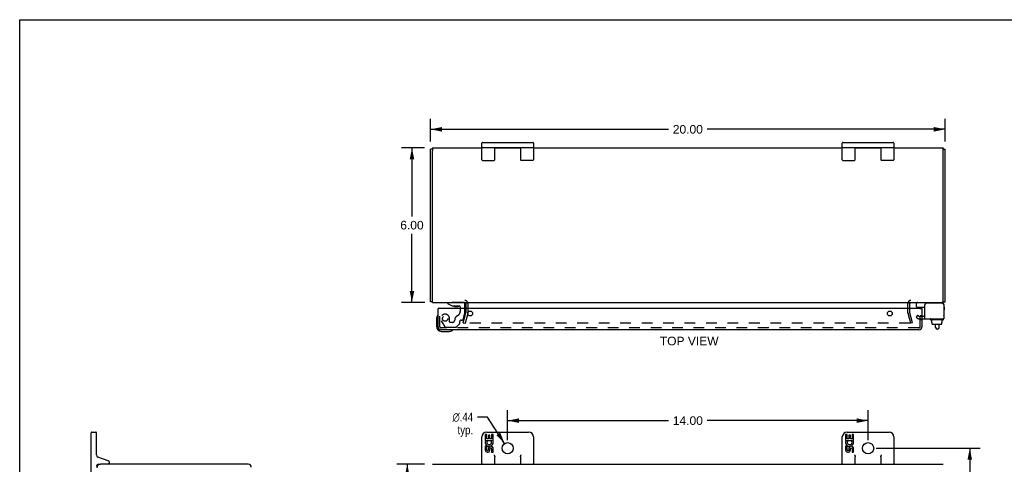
# Model space of a CAD drawing. Header units: inches. Extents: x 0 to 75.8, y 0 to 49.
# Tile 3 of 4: x 0 to 38.3, y 31.8 to 49. Entities that reach past the tile are written whole.
import ezdxf

# ---------------------------------------------------------------- set-up
doc = ezdxf.new("R2010")
doc.units = ezdxf.units.IN
doc.header["$LTSCALE"] = 4.16879
doc.header["$MEASUREMENT"] = 0
doc.linetypes.add('HIDDEN', pattern=[0.2, 0.1, -0.1])
doc.layers.get('0').update_dxf_attribs({"linetype": 'CONTINUOUS'})
for name, color, linetype in [('DEFAULT_2', 8, 'HIDDEN'), ('DIMENSIONS', 7, 'CONTINUOUS'), ('DOOR_ASSEMBLY', 7, 'CONTINUOUS')]:
    doc.layers.add(name, color=color, linetype=linetype)
doc.styles.get("Standard").update_dxf_attribs({"font": 'arial.ttf'})
doc.styles.add('TEXTSTYLE_1', font='gdt', dxfattribs={"width": 0.8})
doc.dimstyles.new('DIMSTYLE_1', dxfattribs={"dimtxt": 0.334395, "dimasz": 0.44586, "dimexe": 0.09, "dimexo": 0.07, "dimgap": 0.0375, "dimtad": 0, "dimtih": 1, "dimtoh": 1, "dimzin": 4, "dimdsep": 46, "dimtxsty": 'Standard', "dimblk": '_FILLED', "dimblk1": '_FILLED', "dimblk2": '_FILLED', "dimcen": 0.09, "dimadec": 3, "dimazin": 1, "dimtfac": 1, "dimtdec": 3, "dimtofl": 0, "dimtmove": 0, "dimatfit": 3, "dimldrblk": '_FILLED', "dimfxl": 0, "dimtolj": 1, "dimtzin": 4, "dimarcsym": 0})
doc.dimstyles.new('DIMSTYLE_2', dxfattribs={"dimtxt": 0.334395, "dimasz": 0.44586, "dimexe": 0.09, "dimexo": 0.07, "dimgap": 0.09, "dimtad": 0, "dimtih": 1, "dimtoh": 1, "dimzin": 4, "dimdsep": 46, "dimtxsty": 'Standard', "dimblk": '_FILLED', "dimblk1": '_FILLED', "dimblk2": '_FILLED', "dimcen": 0.09, "dimadec": 3, "dimazin": 1, "dimtfac": 1, "dimtdec": 3, "dimtofl": 0, "dimtmove": 0, "dimatfit": 1, "dimldrblk": '_FILLED', "dimfxl": 0, "dimtolj": 1, "dimtzin": 4, "dimarcsym": 0})

# ---------------------------------------------------------------- blocks, each defined once
blk = doc.blocks.new('_FILLED')
at = {"color": 0, "linetype": 'ByBlock'}
blk.add_solid([(0, 0), (-1, 0.2), (-1, -0.2)], dxfattribs=at)
blk = doc.blocks.new('*D1')
at = {"layer": 'DIMENSIONS', "color": 2, "linetype": 'Continuous'}
for p, q in [((15.72, 44.059), (14.838, 44.059)), ((15.239, 44.059), (15.239, 41.393)), ((15.239, 38.059), (15.239, 40.724)), ((15.74, 38.059), (14.838, 38.059))]:
    blk.add_line(p, q, dxfattribs=at)
at = {"layer": 'DIMENSIONS', "color": 2, "linetype": 'Continuous', "xscale": 0.4458598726, "yscale": 0.4458598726, "zscale": 0.4458598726}
for p, rotation in [((15.239, 44.059), 90), ((15.239, 38.059), 270)]:
    blk.add_blockref('_FILLED', p, dxfattribs=dict(at, rotation=rotation))
at = {"layer": 'DIMENSIONS', "color": 2, "linetype": 'Continuous', "insert": (15.239, 41.226), "char_height": 0.3344, "width": 0.90871, "attachment_point": 2, "line_spacing_factor": 0.9}
blk.add_mtext('6.00', dxfattribs=at)
blk = doc.blocks.new('*D2')
at = {"layer": 'DIMENSIONS', "color": 2, "linetype": 'Continuous'}
for p, q in [((15.957, 44.308), (15.957, 45.186)), ((35.957, 44.308), (35.957, 45.186)), ((15.957, 44.784), (25.206, 44.784)), ((35.957, 44.784), (26.709, 44.784))]:
    blk.add_line(p, q, dxfattribs=at)
at = {"layer": 'DIMENSIONS', "color": 2, "linetype": 'Continuous', "xscale": 0.4458598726, "yscale": 0.4458598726, "zscale": 0.4458598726, "rotation": 180}
blk.add_blockref('_FILLED', (15.957, 44.784), dxfattribs=at)
at = {"layer": 'DIMENSIONS', "color": 2, "linetype": 'Continuous', "xscale": 0.4458598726, "yscale": 0.4458598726, "zscale": 0.4458598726}
blk.add_blockref('_FILLED', (35.957, 44.784), dxfattribs=at)
at = {"layer": 'DIMENSIONS', "color": 2, "linetype": 'Continuous', "insert": (25.957, 44.951), "char_height": 0.3344, "width": 1.16852, "attachment_point": 2, "line_spacing_factor": 0.9}
blk.add_mtext('20.00', dxfattribs=at)
blk = doc.blocks.new('*D6')
at = {"layer": 'DIMENSIONS', "color": 2, "linetype": 'Continuous'}
for p, q in [((18.17, 33.601), (17.78, 33.601)), ((18.838, 32.573), (18.17, 33.601))]:
    blk.add_line(p, q, dxfattribs=at)
at = {"layer": 'DIMENSIONS', "color": 2, "linetype": 'Continuous', "xscale": 0.4458598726, "yscale": 0.4458598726, "zscale": 0.4458598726, "rotation": 303.0265750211}
blk.add_blockref('_FILLED', (18.838, 32.573), dxfattribs=at)
at = {"layer": 'DIMENSIONS', "color": 2, "linetype": 'Continuous', "insert": (17.613, 33.768), "char_height": 0.33439, "width": 1.09476, "attachment_point": 3, "line_spacing_factor": 0.9, "style": 'TEXTSTYLE_1'}
blk.add_mtext('{\\fgdt;n}\\fArial;.44\\Ptyp.', dxfattribs=at)
blk = doc.blocks.new('*D7')
at = {"layer": 'DIMENSIONS', "color": 2, "linetype": 'Continuous'}
for p, q in [((18.957, 32.702), (18.957, 33.864)), ((32.957, 32.702), (32.957, 33.864)), ((18.957, 33.463), (25.206, 33.463)), ((32.957, 33.463), (26.709, 33.463))]:
    blk.add_line(p, q, dxfattribs=at)
at = {"layer": 'DIMENSIONS', "color": 2, "linetype": 'Continuous', "xscale": 0.4458598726, "yscale": 0.4458598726, "zscale": 0.4458598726, "rotation": 180}
blk.add_blockref('_FILLED', (18.957, 33.463), dxfattribs=at)
at = {"layer": 'DIMENSIONS', "color": 2, "linetype": 'Continuous', "xscale": 0.4458598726, "yscale": 0.4458598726, "zscale": 0.4458598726}
blk.add_blockref('_FILLED', (32.957, 33.463), dxfattribs=at)
at = {"layer": 'DIMENSIONS', "color": 2, "linetype": 'Continuous', "insert": (25.957, 33.63), "char_height": 0.3344, "width": 1.16852, "attachment_point": 2, "line_spacing_factor": 0.9}
blk.add_mtext('14.00', dxfattribs=at)
blk = doc.blocks.new('*D8')
at = {"layer": 'DIMENSIONS', "color": 2, "linetype": 'Continuous'}
for p, q in [((33.269, 32.39), (37.31, 32.39)), ((36.909, 32.39), (36.909, 24.131)), ((36.909, 15.203), (36.909, 23.462)), ((33.269, 15.203), (37.31, 15.203))]:
    blk.add_line(p, q, dxfattribs=at)
at = {"layer": 'DIMENSIONS', "color": 2, "linetype": 'Continuous', "xscale": 0.4458598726, "yscale": 0.4458598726, "zscale": 0.4458598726}
for p, rotation in [((36.909, 32.39), 90), ((36.909, 15.203), 270)]:
    blk.add_blockref('_FILLED', p, dxfattribs=dict(at, rotation=rotation))
at = {"layer": 'DIMENSIONS', "color": 2, "linetype": 'Continuous', "insert": (36.909, 23.963), "char_height": 0.3344, "width": 1.16852, "attachment_point": 2, "line_spacing_factor": 0.9}
blk.add_mtext('17.19', dxfattribs=at)
blk = doc.blocks.new('*D9')
at = {"layer": 'DIMENSIONS', "color": 2, "linetype": 'Continuous'}
for p, q in [((15.72, 31.765), (14.656, 31.765)), ((15.057, 31.765), (15.057, 24.099)), ((15.057, 15.765), (15.057, 23.43)), ((15.72, 15.765), (14.656, 15.765))]:
    blk.add_line(p, q, dxfattribs=at)
at = {"layer": 'DIMENSIONS', "color": 2, "linetype": 'Continuous', "xscale": 0.4458598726, "yscale": 0.4458598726, "zscale": 0.4458598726}
for p, rotation in [((15.057, 31.765), 90), ((15.057, 15.765), 270)]:
    blk.add_blockref('_FILLED', p, dxfattribs=dict(at, rotation=rotation))
at = {"layer": 'DIMENSIONS', "color": 2, "linetype": 'Continuous', "insert": (15.057, 23.932), "char_height": 0.3344, "width": 1.16852, "attachment_point": 2, "line_spacing_factor": 0.9}
blk.add_mtext('16.00', dxfattribs=at)

msp = doc.modelspace()

# ---------------------------------------------------------------- linework, layer by layer
at = {"color": 7, "linetype": 'Continuous'}
for p, q in [((0, 0), (0, 49.045)), ((0, 49.045), (75.796, 49.045)), ((16.032, 44.006), (15.957, 44.006)), ((16.032, 44.056), (16.032, 43.952)), ((17.957, 43.599), (17.957, 44.249)), ((17.982, 44.274), (19.932, 44.274)), ((17.982, 44.074), (19.932, 44.074)), ((18.457, 43.599), (18.457, 44.074)), ((18.662, 44.074), (18.662, 44.059)), ((19.252, 44.074), (19.252, 44.059)), ((19.457, 44.074), (19.457, 43.599)), ((19.957, 44.249), (19.957, 43.599)), ((31.957, 43.599), (31.957, 44.249)), ((31.982, 44.274), (33.932, 44.274)), ((31.982, 44.074), (33.932, 44.074)), ((32.457, 43.599), (32.457, 44.074)), ((32.662, 44.074), (32.662, 44.059)), ((33.252, 44.074), (33.252, 44.059)), ((33.457, 44.074), (33.457, 43.599)), ((33.957, 44.249), (33.957, 43.599)), ((35.882, 43.949), (35.882, 44.056)), ((35.882, 44.006), (35.957, 44.006)), ((17.982, 43.574), (18.432, 43.574)), ((19.932, 43.574), (19.482, 43.574)), ((31.982, 43.574), (32.432, 43.574)), ((33.932, 43.574), (33.482, 43.574)), ((16.032, 38.082), (15.957, 38.082)), ((16.032, 38.059), (16.032, 38.171)), ((34.838, 37.881), (34.838, 38.019)), ((34.848, 37.871), (35.164, 37.871)), ((35.882, 38.059), (35.882, 38.171)), ((35.882, 38.082), (35.957, 38.082)), ((35.901, 37.979), (35.901, 37.965)), ((35.382, 37.391), (35.382, 37.411)), ((35.879, 37.381), (35.392, 37.381)), ((35.434, 37.274), (35.434, 37.381)), ((35.434, 37.274), (35.45, 37.274)), ((35.449, 37.216), (35.449, 37.274)), ((35.45, 37.216), (35.45, 37.274)), ((35.46, 37.206), (35.816, 37.206)), ((35.58, 37.082), (35.58, 37.206)), ((35.72, 37.082), (35.72, 37.206)), ((35.843, 37.274), (35.826, 37.274)), ((35.826, 37.216), (35.826, 37.274)), ((35.827, 37.216), (35.827, 37.274)), ((35.843, 37.274), (35.843, 37.381)), ((35.889, 37.391), (35.889, 37.411)), ((35.66, 37.022), (35.64, 37.022)), ((2.783, 30.54), (2.783, 32.99)), ((2.808, 33.015), (2.958, 33.015)), ((2.983, 32.13), (2.983, 32.99)), ((18.084, 32.927), (18.084, 32.696)), ((18.147, 32.927), (18.084, 32.927)), ((18.142, 33.015), (19.772, 33.015)), ((18.147, 32.759), (18.147, 32.927)), ((18.335, 32.927), (18.335, 32.759)), ((18.398, 32.927), (18.335, 32.927)), ((18.398, 32.696), (18.398, 32.927)), ((32.084, 32.927), (32.084, 32.696)), ((32.147, 32.927), (32.084, 32.927)), ((32.142, 33.015), (33.772, 33.015)), ((32.147, 32.759), (32.147, 32.927)), ((32.335, 32.927), (32.335, 32.759)), ((32.398, 32.927), (32.335, 32.927)), ((32.398, 32.696), (32.398, 32.927)), ((17.957, 31.765), (17.957, 32.83)), ((18.084, 32.696), (18.345, 32.696)), ((18.154, 32.66), (18.097, 32.685)), ((18.21, 32.759), (18.147, 32.759)), ((18.21, 32.895), (18.21, 32.759)), ((18.27, 32.895), (18.21, 32.895)), ((18.27, 32.759), (18.27, 32.895)), ((18.335, 32.759), (18.27, 32.759)), ((18.345, 32.696), (18.318, 32.677)), ((18.38, 32.696), (18.398, 32.696)), ((19.957, 32.83), (19.957, 31.765)), ((31.957, 31.765), (31.957, 32.83)), ((32.084, 32.696), (32.345, 32.696)), ((32.154, 32.66), (32.097, 32.685)), ((32.21, 32.759), (32.147, 32.759)), ((32.21, 32.895), (32.21, 32.759)), ((32.27, 32.895), (32.21, 32.895)), ((32.27, 32.759), (32.27, 32.895)), ((32.335, 32.759), (32.27, 32.759)), ((32.345, 32.696), (32.318, 32.677)), ((32.38, 32.696), (32.398, 32.696)), ((33.957, 32.83), (33.957, 31.765)), ((18.084, 32.466), (18.084, 32.329)), ((18.147, 32.466), (18.084, 32.466)), ((18.147, 32.329), (18.147, 32.466)), ((18.21, 32.371), (18.21, 32.329)), ((18.27, 32.309), (18.27, 32.378)), ((18.335, 32.371), (18.335, 32.235)), ((18.335, 32.235), (18.398, 32.235)), ((18.398, 32.235), (18.398, 32.371)), ((32.084, 32.466), (32.084, 32.329)), ((32.147, 32.466), (32.084, 32.466)), ((32.147, 32.329), (32.147, 32.466)), ((32.21, 32.371), (32.21, 32.329)), ((32.27, 32.309), (32.27, 32.378)), ((32.335, 32.371), (32.335, 32.235)), ((32.335, 32.235), (32.398, 32.235)), ((32.398, 32.235), (32.398, 32.371)), ((3.443, 31.899), (3.042, 32.045)), ((3.073, 31.765), (3.134, 31.765)), ((3.483, 31.825), (3.483, 31.843)), ((18.457, 31.765), (18.457, 32.058)), ((19.457, 32.058), (19.457, 31.765)), ((32.457, 31.765), (32.457, 32.058)), ((33.457, 32.058), (33.457, 31.765))]:
    msp.add_line(p, q, dxfattribs=at)
at = {"color": 3, "linetype": 'Continuous'}
for p, q in [((15.957, 38.082), (15.957, 44.006)), ((16.032, 44.059), (16.032, 44.056)), ((16.032, 44.059), (17.957, 44.059)), ((18.457, 44.059), (19.457, 44.059)), ((19.957, 44.059), (31.957, 44.059)), ((32.457, 44.059), (33.457, 44.059)), ((33.957, 44.059), (35.882, 44.059)), ((35.882, 44.059), (35.882, 44.056)), ((35.957, 38.082), (35.957, 44.006)), ((16.032, 38.171), (16.032, 43.949)), ((35.882, 38.171), (35.882, 43.949)), ((16.032, 38.059), (35.882, 38.059)), ((17.332, 38.017), (17.332, 37.816)), ((34.582, 37.816), (34.582, 38.017)), ((35.164, 37.421), (35.164, 37.965)), ((35.841, 38.025), (35.224, 38.025)), ((35.901, 37.965), (35.901, 37.421)), ((35.164, 37.421), (35.901, 37.421)), ((8.881, 31.765), (3.134, 31.765)), ((16.032, 31.765), (35.882, 31.765))]:
    msp.add_line(p, q, dxfattribs=at)
at = {"color": 7, "linetype": 'Continuous'}
for points in [[(18.432, 32.13), (18.435, 32.126), (18.437, 32.122), (18.439, 32.117), (18.441, 32.113), (18.443, 32.109), (18.445, 32.105), (18.447, 32.101), (18.449, 32.096), (18.45, 32.092), (18.452, 32.088), (18.453, 32.084), (18.454, 32.079), (18.456, 32.074), (18.456, 32.069), (18.457, 32.064), (18.457, 32.058)], [(19.457, 32.058), (19.458, 32.064), (19.459, 32.071), (19.46, 32.078), (19.462, 32.085), (19.464, 32.092), (19.467, 32.099), (19.471, 32.106), (19.474, 32.114), (19.478, 32.122), (19.482, 32.13)], [(32.432, 32.13), (32.435, 32.126), (32.437, 32.122), (32.439, 32.117), (32.441, 32.113), (32.443, 32.109), (32.445, 32.105), (32.447, 32.101), (32.449, 32.096), (32.45, 32.092), (32.452, 32.088), (32.453, 32.084), (32.454, 32.079), (32.456, 32.074), (32.456, 32.069), (32.457, 32.064), (32.457, 32.058)], [(33.457, 32.058), (33.458, 32.064), (33.459, 32.071), (33.46, 32.078), (33.462, 32.085), (33.464, 32.092), (33.467, 32.099), (33.471, 32.106), (33.474, 32.114), (33.478, 32.122), (33.482, 32.13)]]:
    msp.add_lwpolyline(points, dxfattribs=at)
for centre in [(18.957, 32.39), (32.957, 32.39)]:
    msp.add_circle(centre, 0.219, dxfattribs=at)
for centre, radius, start, end in [((17.982, 44.249), 0.025, 90, 180), ((17.982, 44.099), 0.025, 180, 270), ((19.932, 44.249), 0.025, 0, 90), ((19.932, 44.099), 0.025, 270, 360), ((31.982, 44.249), 0.025, 90, 180), ((31.982, 44.099), 0.025, 180, 270), ((33.932, 44.249), 0.025, 0, 90), ((33.932, 44.099), 0.025, 270, 360), ((17.982, 43.599), 0.025, 180, 270), ((18.432, 43.599), 0.025, 270, 360), ((19.482, 43.599), 0.025, 180, 270), ((19.932, 43.599), 0.025, 270, 360), ((31.982, 43.599), 0.025, 180, 270), ((32.432, 43.599), 0.025, 270, 360), ((33.482, 43.599), 0.025, 180, 270), ((33.932, 43.599), 0.025, 270, 360), ((34.878, 38.019), 0.04, 90, 180), ((34.848, 37.881), 0.01, 180, 270), ((35.821, 37.979), 0.08, 0, 90), ((35.885, 37.539), 0.0162, 343.791, 16.209), ((35.392, 37.411), 0.01, 90, 180), ((35.392, 37.391), 0.01, 180, 270), ((35.879, 37.411), 0.01, 0, 90), ((35.879, 37.391), 0.01, 270, 360), ((35.64, 37.082), 0.06, 180, 270), ((35.66, 37.082), 0.06, 270, 360), ((2.808, 32.99), 0.025, 90, 180), ((2.958, 32.99), 0.025, 0, 90), ((18.142, 32.83), 0.185, 90, 180), ((19.772, 32.83), 0.185, 0, 90), ((32.142, 32.83), 0.185, 90, 180), ((33.772, 32.83), 0.185, 0, 90), ((18.241, 32.623), 0.157, 156.5966, 341.8791), ((18.241, 32.623), 0.0943, 156.5966, 35.1122), ((18.241, 32.623), 0.157, 25.737, 27.8532), ((18.244, 32.623), 0.154, 341.4199, 26.1963), ((32.241, 32.623), 0.157, 156.5966, 341.8791), ((32.241, 32.623), 0.0943, 156.5966, 35.1122), ((32.241, 32.623), 0.157, 25.737, 27.8532), ((32.244, 32.623), 0.154, 341.4199, 26.1963), ((18.178, 32.329), 0.0943, 179.9911, 347.4338), ((18.178, 32.329), 0.0314, 180, 0.0485), ((18.304, 32.371), 0.0943, 0, 180), ((18.304, 32.366), 0.0362, 83.4285, 161.7628), ((18.304, 32.371), 0.0314, 0, 81.2295), ((32.178, 32.329), 0.0943, 179.9911, 347.4338), ((32.178, 32.329), 0.0314, 180, 0.0485), ((32.304, 32.371), 0.0943, 0, 180), ((32.304, 32.366), 0.0362, 83.4285, 161.7628), ((32.304, 32.371), 0.0314, 0, 81.2295), ((3.073, 32.13), 0.09, 180, 250), ((3.073, 31.675), 0.09, 90, 180), ((3.423, 31.825), 0.06, 270, 360), ((3.423, 31.843), 0.06, 0, 70), ((17.982, 31.79), 0.025, 180, 270), ((18.432, 31.79), 0.025, 270, 360), ((19.482, 31.79), 0.025, 180, 270), ((19.932, 31.79), 0.025, 270, 360), ((31.982, 31.79), 0.025, 180, 270), ((32.432, 31.79), 0.025, 270, 360), ((33.482, 31.79), 0.025, 180, 270), ((33.932, 31.79), 0.025, 270, 360)]:
    msp.add_arc(centre, radius, start, end, dxfattribs=at)
at = {"color": 3, "linetype": 'Continuous'}
for centre, radius, start, end in [((17.29, 38.017), 0.042, 0, 90), ((34.624, 38.017), 0.042, 90, 180), ((35.224, 37.965), 0.06, 90, 180), ((35.841, 37.965), 0.06, 0, 90), ((3.134, 31.629), 0.136, 90, 180), ((8.881, 31.648), 0.117, 0, 90)]:
    msp.add_arc(centre, radius, start, end, dxfattribs=at)
at = {"color": 7, "linetype": 'Continuous'}
for centre, major_axis, ratio, start_param, end_param in [((35.46, 37.216), (-0.0111, 0), 0.898834, 6.283185, 7.853982), ((35.461, 37.216), (0.0112, 0), 0.889134, -3.141593, -1.570796), ((35.814, 37.216), (0.0114, 0), 0.875492, -1.570796, 0), ((35.816, 37.216), (-0.0113, 0), 0.88616, 7.853982, 9.424778)]:
    msp.add_ellipse(centre, major_axis=major_axis, ratio=ratio, start_param=start_param, end_param=end_param, dxfattribs=at)
at = {"layer": 'DEFAULT_2', "color": 8, "linetype": 'HIDDEN'}
for p, q in [((17.407, 38.017), (17.407, 37.658)), ((34.507, 37.658), (34.507, 38.017)), ((17.228, 37.266), (17.332, 37.652)), ((17.404, 37.632), (17.3, 37.246)), ((17.332, 37.816), (17.332, 37.658)), ((34.614, 37.246), (34.511, 37.632)), ((34.582, 37.658), (34.582, 37.816)), ((34.687, 37.266), (34.583, 37.652)), ((34.875, 37.567), (34.823, 37.477)), ((34.875, 37.567), (34.947, 37.525)), ((34.947, 37.525), (35.164, 37.525)), ((17.228, 37.266), (17.3, 37.246)), ((17.31, 37.265), (17.31, 37.265)), ((34.585, 37.246), (17.33, 37.246)), ((34.687, 37.266), (34.614, 37.246)), ((34.823, 37.477), (34.895, 37.435)), ((34.947, 37.421), (35.164, 37.421))]:
    msp.add_line(p, q, dxfattribs=at)
for points in [[(17.311, 37.27), (17.31, 37.268), (17.31, 37.267), (17.31, 37.265)], [(17.31, 37.265), (17.31, 37.263), (17.31, 37.262), (17.311, 37.26), (17.312, 37.258), (17.312, 37.257), (17.313, 37.255), (17.314, 37.254), (17.315, 37.252), (17.317, 37.251), (17.318, 37.25), (17.32, 37.249), (17.321, 37.248), (17.323, 37.247)], [(17.33, 37.246), (17.328, 37.246), (17.326, 37.246), (17.325, 37.247), (17.323, 37.247)], [(34.605, 37.265), (34.605, 37.265), (34.605, 37.263), (34.604, 37.262), (34.604, 37.26), (34.603, 37.258), (34.602, 37.257), (34.601, 37.255), (34.6, 37.254), (34.599, 37.252), (34.598, 37.251), (34.597, 37.25), (34.595, 37.249), (34.593, 37.248), (34.592, 37.247), (34.59, 37.247), (34.588, 37.246), (34.586, 37.246), (34.585, 37.246)], [(34.604, 37.27), (34.604, 37.268), (34.605, 37.267), (34.605, 37.265)]]:
    msp.add_lwpolyline(points, dxfattribs=at)
for centre, radius, start, end in [((17.29, 38.017), 0.117, 0, 90), ((34.624, 38.017), 0.117, 90, 180), ((17.307, 37.658), 0.025, 345, 360), ((17.307, 37.658), 0.1, 345, 360), ((34.607, 37.658), 0.1, 180, 195), ((34.607, 37.658), 0.025, 180, 195), ((34.947, 37.525), 0.104, 240, 270)]:
    msp.add_arc(centre, radius, start, end, dxfattribs=at)
at = {"layer": 'DOOR_ASSEMBLY', "color": 7, "linetype": 'Continuous'}
for p, q in [((16.626, 38.059), (16.626, 38.02)), ((16.626, 38.02), (16.802, 37.921)), ((16.802, 37.921), (17.079, 37.921)), ((16.89, 37.904), (16.889, 37.904)), ((16.89, 37.904), (17.03, 37.904)), ((17.031, 37.904), (17.03, 37.904)), ((17.11, 37.89), (17.11, 37.816)), ((17.295, 37.816), (17.295, 37.98)), ((34.992, 37.826), (34.992, 37.871)), ((34.896, 37.816), (34.896, 37.858)), ((34.971, 37.826), (34.97, 37.816)), ((34.971, 37.826), (35.052, 37.826)), ((35.052, 37.816), (35.052, 37.826)), ((35.927, 37.778), (35.927, 37.858)), ((16.192, 37.42), (16.192, 37.131)), ((16.392, 36.931), (16.681, 36.931))]:
    msp.add_line(p, q, dxfattribs=at)
at = {"layer": 'DOOR_ASSEMBLY', "color": 8, "linetype": 'HIDDEN'}
for p, q in [((17.216, 38.059), (16.626, 38.059)), ((16.327, 37.108), (16.327, 37.816)), ((17.11, 37.816), (17.11, 37.706)), ((17.226, 37.393), (17.295, 37.649)), ((17.295, 37.649), (17.295, 37.816)), ((34.977, 37.108), (34.977, 37.816)), ((35.052, 37.531), (34.977, 37.531)), ((16.378, 37.343), (16.512, 37.11)), ((16.699, 37.296), (16.699, 37.429)), ((16.809, 37.28), (16.715, 37.28)), ((16.972, 37.104), (17.087, 37.219)), ((17.093, 37.233), (17.093, 37.311)), ((17.152, 37.37), (17.196, 37.37)), ((35.052, 37.375), (34.977, 37.375)), ((34.935, 37.066), (16.369, 37.066)), ((16.538, 37.095), (16.951, 37.095))]:
    msp.add_line(p, q, dxfattribs=at)
at = {"layer": 'DOOR_ASSEMBLY', "color": 3, "linetype": 'Continuous'}
for p, q in [((16.252, 37.108), (16.252, 37.816)), ((35.052, 37.816), (16.252, 37.816)), ((35.052, 37.816), (35.052, 37.108)), ((34.935, 36.991), (16.369, 36.991))]:
    msp.add_line(p, q, dxfattribs=at)
at = {"layer": 'DOOR_ASSEMBLY', "color": 8, "linetype": 'HIDDEN'}
msp.add_circle((16.527, 37.429), 0.103, dxfattribs=at)
at = {"layer": 'DOOR_ASSEMBLY', "color": 3, "linetype": 'Continuous'}
for centre in [(17.502, 37.628), (33.802, 37.628)]:
    msp.add_circle(centre, 0.094, dxfattribs=at)
at = {"layer": 'DOOR_ASSEMBLY', "color": 7, "linetype": 'Continuous'}
for centre, radius, start, end in [((16.89, 37.994), 0.09, 234.8123, 269.328), ((17.03, 37.994), 0.09, 270.672, 304.9232), ((17.079, 37.89), 0.031, 0, 90), ((17.216, 37.98), 0.079, 0, 90), ((34.926, 37.858), 0.03, 154.285, 180), ((35.897, 37.858), 0.03, 0, 82.2332), ((16.442, 37.42), 0.25, 149.1101, 180), ((16.24, 37.541), 0.015, 96.3796, 149.1101), ((16.237, 37.541), 0.015, 0, 83.6204), ((35.897, 37.778), 0.03, 277.7668, 360), ((16.392, 37.131), 0.2, 180, 270), ((16.681, 37.181), 0.25, 270, 300.8899), ((16.802, 36.976), 0.015, 6.3796, 90), ((16.802, 36.979), 0.015, 300.8899, 353.6204)]:
    msp.add_arc(centre, radius, start, end, dxfattribs=at)
at = {"layer": 'DOOR_ASSEMBLY', "color": 8, "linetype": 'HIDDEN'}
for centre, radius, start, end in [((16.527, 37.429), 0.172, 0, 210), ((17.084, 37.37), 0.185, 115.7418, 180), ((16.922, 37.706), 0.188, 295.7418, 360), ((16.369, 37.108), 0.042, 180, 270), ((16.538, 37.125), 0.03, 210, 270), ((16.715, 37.296), 0.016, 180, 270), ((16.809, 37.37), 0.09, 270, 360), ((16.951, 37.125), 0.03, 270, 315), ((17.073, 37.233), 0.02, 315, 360), ((17.152, 37.311), 0.059, 90, 180), ((17.196, 37.401), 0.031, 270, 345), ((34.935, 37.108), 0.042, 270, 360)]:
    msp.add_arc(centre, radius, start, end, dxfattribs=at)
at = {"layer": 'DOOR_ASSEMBLY', "color": 3, "linetype": 'Continuous'}
for centre, start, end in [((16.369, 37.108), 180, 270), ((34.935, 37.108), 270, 360)]:
    msp.add_arc(centre, 0.117, start, end, dxfattribs=at)

# ---------------------------------------------------------------- texts
at = {"layer": 'DIMENSIONS', "color": 2, "linetype": 'Continuous', "insert": (26.01, 36.723), "char_height": 0.3344, "width": 2.27861, "attachment_point": 2, "line_spacing_factor": 0.9}
msp.add_mtext('TOP VIEW', dxfattribs=at)

# ---------------------------------------------------------------- dimensions: what is measured, and where the dimension line sits
at = {"layer": 'DIMENSIONS', "color": 2, "linetype": 'Continuous'}
for base, p1, p2, picture, middle in [((35.957, 44.784), (15.957, 44.238), (35.957, 44.238), '*D2', (25.953, 44.782)), ((32.957, 33.463), (18.957, 32.632), (32.957, 32.632), '*D7', (25.972, 33.461))]:
    dim = msp.add_linear_dim(base=base, p1=p1, p2=p2, dimstyle='DIMSTYLE_1', dxfattribs=at)
    dim.commit()
    dim.dimension.update_dxf_attribs({"geometry": picture, "text_midpoint": middle, "dimtype": 160})
for base, p1, p2, picture, middle in [((15.239, 38.059), (15.79, 44.059), (15.81, 38.059), '*D1', (15.237, 41.057)), ((36.909, 15.203), (33.199, 32.39), (33.199, 15.203), '*D8', (36.923, 23.794)), ((15.057, 15.765), (15.79, 31.765), (15.79, 15.765), '*D9', (15.071, 23.763))]:
    dim = msp.add_linear_dim(base=base, p1=p1, p2=p2, angle=270, dimstyle='DIMSTYLE_1', dxfattribs=at)
    dim.commit()
    dim.dimension.update_dxf_attribs({"geometry": picture, "text_midpoint": middle, "dimtype": 160})
dim = msp.add_diameter_dim_2p(p1=(18.838, 32.573), p2=(19.077, 32.206), text='%%c<>\\Ptyp.', dimstyle='DIMSTYLE_2', override={"dimpost": '<>'}, dxfattribs=at)
dim.commit()
dim.dimension.update_dxf_attribs({"geometry": '*D6', "text_midpoint": (17.065, 33.35), "dimtype": 163})

doc.saveas('drawing.dxf')
